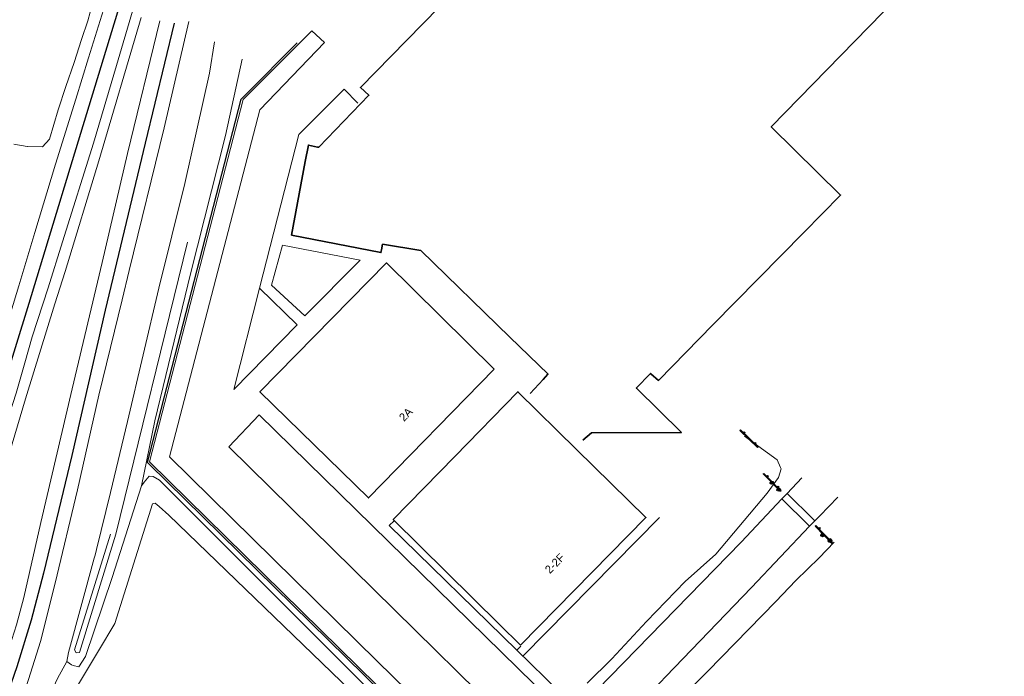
# Model space of a CAD drawing. Header units: metres. Extents: x 169249 to 194689, y 406250 to 412203.
# Tile 17 of 256: x 169779 to 169900, y 407058 to 407139. Entities that reach past the tile are written whole.
import ezdxf
from ezdxf.enums import TextEntityAlignment as Align

# ---------------------------------------------------------------- set-up
doc = ezdxf.new("R2010")
doc.units = ezdxf.units.M
doc.layers.get('0').update_dxf_attribs({"linetype": 'CONTINUOUS'})
for name, color, linetype, lineweight in [('BGT_NLCS_N264$0$B-WE-GW-TALUD_KRUIN-G', 252, 'CONTINUOUS', 18), ('BGT_NLCS_N264$0$B-WE-GW-TALUD_TEEN-G', 252, 'CONTINUOUS', 18), ('BGT_NLCS_N264$0$B-WE-GW-WATERGANG_INSTEEK-G', 252, 'CONTINUOUS', 18), ('BGT_NLCS_N264$0$B-WE-GW-WATERGANG_SLOOT_BODEM-G', 252, 'CONTINUOUS', 18), ('BGT_NLCS_N264$0$B-WE-IE-TERREINAFSCHEIDING_KUNSTMATIG_HEKWERK-G', 252, 'BGT_NLCS_N264$0$IE-TERREINAFSCHEIDING-KUNSTMATIG', 18), ('BGT_NLCS_N264$0$B-WE-OG-TOPOGRAFIE_BEBOUWING-G', 252, 'CONTINUOUS', 35), ('BGT_NLCS_N264$0$B-WE-OG-TOPOGRAFIE_CULTUURSCHEIDING-G', 252, 'CONTINUOUS', 18), ('BGT_NLCS_N264$0$B-WE-OG-TOPOGRAFIE_WEG_PARKEERPLAATS-G', 252, 'CONTINUOUS', 18), ('BGT_NLCS_N264$0$B-WE-OG-TOPOGRAFIE_WEG_VERHARD-G', 252, 'CONTINUOUS', 18), ('BGT_NLCS_N264$0$B-WE-VW-VERKEERSTEKEN_BORD-S', 252, 'CONTINUOUS', 25), ('X-XX-AL-REFERENTIE-G', 7, 'CONTINUOUS', 18)]:
    doc.layers.add(name, color=color, linetype=linetype, lineweight=lineweight)
for name, color, linetype in [('BGT_NLCS_N264$0$B-WE-VH-KANTOPSLUITING-G', 252, 'CONTINUOUS'), ('BGT_NLCS_N264$0$B-WE-VW-MARKERING-G', 252, 'CONTINUOUS'), ('BGT_NLCS_N264$0$B-WE-VW-VERKEERSTEKEN_DRAAGCONSTRUCTIE-S', 252, 'CONTINUOUS'), ('BGT_NLCS_N264$0$Label_Nummeraanduidingreeks', 252, 'CONTINUOUS')]:
    doc.layers.add(name, color=color, linetype=linetype)
doc.styles.add('BGT_NLCS_N264$0$STANDARD', font='txt')
doc.linetypes.add('BGT_NLCS_N264$0$IE-TERREINAFSCHEIDING-KUNSTMATIG', pattern='A,4,[82,NLCS.SHX,S=0.75,R=90,X=0,Y=0],4,-2', length=10)

# ---------------------------------------------------------------- blocks, each defined once
blk = doc.blocks.new('BGT_NLCS_N264$0$SIE-WEG_SCHRIKHEK')
for points in [[(-1.125, 0), (-1.125, 0.1), (-1.5, 0.1), (-1.5, 0)], [(-0.375, 0), (-0.375, 0.1), (-0.75, 0.1), (-0.75, 0)], [(0.375, 0.1), (0, 0.1), (0, 0), (0.375, 0)], [(1.125, 0), (1.125, 0.1), (0.75, 0.1), (0.75, 0)]]:
    blk.add_hatch(color=0).paths.add_polyline_path(points)
at = {"color": 0}
for p, q in [((-1.125, 0), (-1.125, 0.1)), ((-0.75, 0), (-0.75, 0.1)), ((-0.375, 0), (-0.375, 0.1)), ((0, 0.1), (0, 0)), ((0.375, 0.1), (0.375, 0)), ((0.75, 0.1), (0.75, 0)), ((1.125, 0.1), (1.125, 0))]:
    blk.add_line(p, q, dxfattribs=at)
at = {"flags": 128}
for points in [[(-1.5, 0.1), (1.5, 0.1), (1.5, 0), (-1.5, 0)], [(-1.0125, 0.1), (-1.0125, 0.25), (-0.8625, 0.25), (-0.8625, 0.1)], [(0.8625, 0.1), (0.8625, 0.25), (1.0125, 0.25), (1.0125, 0.1)]]:
    blk.add_lwpolyline(points, close=True, dxfattribs=at)
blk = doc.blocks.new('BGT_NLCS_N264$0$SIE-WEG_VERKEERSBORD_PAAL-SO')
blk.add_line((-0.3, 0), (0.3, 0))
for radius in [0.2, 0.0745]:
    blk.add_circle((0, 0), radius)
blk = doc.blocks.new('BGT_NLCS_N264')
at = {"layer": 'BGT_NLCS_N264$0$B-WE-GW-TALUD_KRUIN-G'}
for points in [[(169778.56, 407123.26, 14.29), (169780.18, 407122.99, 14.35), (169780.21, 407122.99, 14.35), (169782.06, 407122.95, 14.51), (169782.9, 407123.89, 14.48), (169783.99, 407127.47, 14.49), (169784.91, 407130.34, 14.51), (169785.95, 407133.29, 14.52), (169786.85, 407136.12, 14.52), (169787.64, 407138.4, 14.5), (169788.2, 407140.54, 14.46)], [(169794.17, 407138.81, 14.44), (169788.97, 407121.23, 14.53), (169784.83, 407107.62, 14.58), (169783.59, 407103.65, 14.68), (169779.96, 407091.99, 14.97), (169775.04, 407075.4, 15.42), (169773.48, 407070.7, 15.75), (169773.34, 407069.35, 15.74), (169773.49, 407068.54, 15.79)], [(169833.8, 407044.34, 12.52), (169831.54, 407045.36, 13.12), (169829.74, 407046.41, 13.42), (169819.92, 407056.13, 13.5), (169797.55, 407077.72, 13.47), (169796.4, 407078.75, 13.36), (169795.9, 407079.18, 13.29), (169795.57, 407079.1, 13.3), (169790.94, 407064.41, 13.06), (169788.93, 407061.04, 12.78), (169785.99, 407056.11, 12.36), (169784.77, 407053.16, 12.33), (169783.82, 407050.41, 12.22), (169783.95, 407049.63, 12.19)]]:
    blk.add_polyline3d(points, dxfattribs=at)
at = {"layer": 'BGT_NLCS_N264$0$B-WE-GW-TALUD_TEEN-G'}
for points in [[(169794.23, 407081.32, 12.49), (169794.56, 407081.74, 12.53), (169795.16, 407082.51, 12.59), (169795.66, 407082.45, 12.6), (169796.44, 407081.99, 12.6), (169815.82, 407062.58, 12.61), (169828.79, 407049.6, 12.57), (169833.8, 407044.34, 12.52)], [(169780.13, 407047.92, 11.12), (169780.85, 407050.17, 11.13), (169781.73, 407052.95, 11.22), (169783.91, 407057.63, 11.33), (169785.05, 407059.72, 11.4)]]:
    blk.add_polyline3d(points, dxfattribs=at)
at = {"layer": 'BGT_NLCS_N264$0$B-WE-GW-WATERGANG_INSTEEK-G'}
for points in [[(169785.05, 407059.72, 11.4), (169785.24, 407060.83, 11.39), (169788.41, 407072.4, 11.71), (169788.51, 407072.78, 11.72), (169788.69, 407073.49, 11.74), (169790.4, 407080.5, 11.91), (169792.51, 407089.19, 12.13), (169796.33, 407105.57, 12.54), (169799.53, 407118.42, 12.89), (169802.58, 407132, 13.21), (169803.18, 407135.82, 13.41)], [(169806.58, 407133.72, 12.41), (169804.54, 407124.34, 12.39), (169800.24, 407107.35, 12.32), (169795.84, 407089.3, 12.32), (169794.23, 407081.32, 12.49)], [(169794.23, 407081.32, 12.49), (169790.61, 407070.03, 11.92), (169787.33, 407060.33, 11.72), (169786.5, 407059.06, 11.54), (169785.81, 407059.24, 11.46), (169785.6, 407059.3, 11.44), (169785.05, 407059.72, 11.4)]]:
    blk.add_polyline3d(points, dxfattribs=at)
at = {"layer": 'BGT_NLCS_N264$0$B-WE-GW-WATERGANG_SLOOT_BODEM-G'}
blk.add_polyline3d([(169799.85, 407111.25, 11.57), (169791.08, 407075.35, 11.21), (169786.59, 407060.85, 11.45), (169786.2, 407060.79, 11.44), (169785.97, 407061.15, 11.37), (169790.39, 407075.35, 11.2)], dxfattribs=at)
at = {"layer": 'BGT_NLCS_N264$0$B-WE-IE-TERREINAFSCHEIDING_KUNSTMATIG_HEKWERK-G'}
blk.add_polyline3d([(169879.23, 407074.38, 12.45), (169877.39, 407072.47, 12.45), (169874.55, 407069.68, 12.5), (169872.1, 407067.09, 12.47), (169863.75, 407058.54, 12.34), (169860.77, 407055.54, 12.26), (169856.96, 407051.69, 12.17), (169854.24, 407048.88, 12.06), (169845.13, 407039.49, 11.85), (169845.13, 407039.38, 11.85), (169845.12, 407038.68, 11.84), (169845.1, 407036.97, 11.81), (169845.62, 407036.81, 11.79), (169853.06, 407034.47, 11.57), (169854.71, 407034.11, 11.56), (169863.2, 407032.26, 11.5), (169879.4, 407028.17, 11.67), (169908.21, 407017.65, 11.87)], dxfattribs=at)
at = {"layer": 'BGT_NLCS_N264$0$B-WE-OG-TOPOGRAFIE_BEBOUWING-G'}
for points in [[(169841.91, 407092.63, 16.33), (169843.51, 407094.36, 16.35), (169844.11, 407095.01, 16.36), (169844.13, 407095.04, 16.36), (169839.45, 407099.58, 16.37), (169828.5, 407110.19, 16.38), (169823.82, 407110.98, 18.19), (169823.82, 407110.98, 18.19), (169823.67, 407110.3, 18.19), (169823.6, 407109.96, 18.19), (169823.6, 407109.96, 18.19), (169812.63, 407112.1, 18.19), (169814.32, 407121.14, 18.19), (169814.7, 407123.15, 18.19), (169815.84, 407122.92, 16.46), (169815.98, 407122.89, 16.25), (169822.14, 407129.28, 18.72), (169821.09, 407130.23, 18.81), (169826.75, 407136.01, 18.82), (169838.92, 407148.46, 18.83)], [(169890.35, 407144.73, 18.79), (169871.52, 407125.41, 18.79), (169880.03, 407117.01, 18.75), (169875.51, 407112.41, 18.75), (169864.36, 407101.06, 18.75), (169857.71, 407094.28, 18.75), (169857.68, 407094.25, 18.75), (169856.74, 407095.08, 16.47), (169856.71, 407095.11, 16.4), (169854.96, 407093.32, 16.42), (169854.98, 407093.3, 16.42), (169860.49, 407087.87, 16.69), (169860.42, 407087.87, 16.68), (169849.47, 407087.81, 16.4), (169848.41, 407086.92, 16.4)], [(169837.52, 407095.63, 23.72), (169822.07, 407079.82, 23.7), (169808.76, 407092.83, 23.71), (169824.31, 407108.68, 23.72), (169837.52, 407095.63, 23.72)], [(169840.75, 407061.74, 23.6), (169838.16, 407064.29, 23.6), (169825.12, 407077.16, 23.57), (169832.67, 407084.9, 23.6), (169840.42, 407092.85, 23.62), (169840.45, 407092.82, 23.62), (169847.62, 407085.78, 23.62), (169856.13, 407077.43, 23.63), (169840.75, 407061.74, 23.6)]]:
    blk.add_polyline3d(points, dxfattribs=at)
at = {"layer": 'BGT_NLCS_N264$0$B-WE-OG-TOPOGRAFIE_CULTUURSCHEIDING-G'}
blk.add_polyline3d([(169868.22, 407087.41, 12.62), (169872.27, 407084.48, 12.63), (169872.66, 407083.57, 12.64), (169872.75, 407083.38, 12.64), (169872.42, 407082.32, 12.68), (169871.02, 407080.39, 12.62), (169864.73, 407072.93, 12.58), (169860.97, 407069.57, 12.56), (169856.22, 407064.65, 12.44), (169851.97, 407060.07, 12.43), (169848.94, 407057.05, 12.44)], dxfattribs=at)
at = {"layer": 'BGT_NLCS_N264$0$B-WE-OG-TOPOGRAFIE_WEG_PARKEERPLAATS-G'}
for points in [[(169795.23, 407084.21, 12.34), (169795.2, 407084.24, 12.34), (169806.69, 407128.74, 12.29), (169806.94, 407128.99, 12.29), (169815.12, 407137.21, 12.27), (169816.66, 407135.77, 12.28), (169808.73, 407127.5, 12.29), (169797.67, 407084.86, 12.29), (169823.16, 407059.76, 12.41), (169836.25, 407046.94, 12.29)], [(169844.37, 407055.02, 12.48), (169808.64, 407090.02, 12.57), (169804.95, 407086.09, 12.57), (169840.55, 407051.04, 12.39)], [(169836.25, 407046.94, 12.29), (169834.75, 407045.35, 12.34), (169795.23, 407084.21, 12.34)]]:
    blk.add_polyline3d(points, dxfattribs=at)
at = {"layer": 'BGT_NLCS_N264$0$B-WE-OG-TOPOGRAFIE_WEG_VERHARD-G'}
for p, q in [((169873.48, 407080.38, 12.58), (169875.28, 407082.29, 12.58)), ((169872.83, 407079.7, 12.58), (169873.48, 407080.38, 12.58)), ((169841.06, 407060.44, 12.71), (169857.79, 407077.41, 12.65)), ((169876.24, 407076.33, 12.47), (169876.88, 407076.99, 12.47)), ((169840.28, 407061.11, 12.73), (169840.78, 407061.63, 12.7))]:
    blk.add_line(p, q, dxfattribs=at)
for points in [[(169789.74, 407140.42, 14.56), (169787.7, 407133.87, 14.62), (169786.16, 407128.81, 14.61), (169783.67, 407120.83, 14.62), (169781.13, 407112.4, 14.72), (169779.14, 407105.87, 14.77), (169777.48, 407100.36, 14.92), (169775.72, 407094.51, 15.06), (169773.91, 407088.7, 15.21), (169772.39, 407083.71, 15.36), (169769.75, 407075.46, 15.59), (169768.69, 407072.5, 15.68), (169767.75, 407069.66, 15.7)], [(169770.57, 407066.45, 15.82), (169771.92, 407070.89, 15.71), (169773.28, 407074.71, 15.59), (169774.62, 407078.88, 15.46), (169775.41, 407081.64, 15.36), (169775.86, 407083.22, 15.33), (169776.77, 407086.36, 15.26), (169777.51, 407088.62, 15.19), (169778.84, 407092.68, 15.06), (169779.91, 407096.42, 14.96), (169780.81, 407099.6, 14.87), (169782.74, 407105.63, 14.74), (169784.53, 407111.27, 14.61), (169788.32, 407123.4, 14.58), (169791.16, 407132.94, 14.58), (169793.12, 407139.61, 14.56)], [(169796.45, 407138.42, 13.49), (169792.51, 407122.13, 13.08), (169789.39, 407108.74, 12.69), (169785.71, 407093.22, 12.28), (169781.84, 407076.82, 11.84), (169779.78, 407067.57, 11.57), (169778.88, 407064.25, 11.46), (169777.72, 407060.61, 11.35), (169775.86, 407055.43, 11.19), (169772.09, 407045.69, 10.91), (169771.53, 407045.01, 10.93), (169771.01, 407044.69, 10.92), (169770.34, 407044.56, 10.91), (169769.38, 407044.68, 10.89), (169769.29, 407044.7, 10.89)], [(169776.29, 407042.35, 10.96), (169776.2, 407042.44, 10.96), (169775.66, 407042.98, 11), (169775.46, 407043.46, 10.99), (169775.39, 407044.03, 10.99), (169775.45, 407044.68, 10.95), (169775.96, 407046.02, 10.99), (169777.22, 407049.3, 11.07), (169779.89, 407056.25, 11.25), (169780.23, 407057.14, 11.27), (169780.35, 407057.52, 11.28), (169781.8, 407062.18, 11.41), (169783.62, 407069.33, 11.63), (169786.37, 407080.8, 11.97), (169788.96, 407092.42, 12.32), (169791.83, 407104.16, 12.63), (169792.71, 407107.75, 12.73), (169796.98, 407125.27, 13.29), (169800.02, 407138.34, 13.53)], [(169808.72, 407105.57, 12.64), (169813.54, 407124.47, 12.63), (169819.08, 407130.01, 12.7), (169820.76, 407128.32, 12.7)], [(169810.19, 407105.96, 12.7), (169811.54, 407110.87, 12.72), (169821.07, 407109.03, 12.74), (169814.26, 407102.19, 12.72), (169810.19, 407105.96, 12.7)], [(169808.72, 407105.57, 12.64), (169813.34, 407101.09, 12.74), (169805.53, 407093.13, 12.64), (169808.72, 407105.57, 12.64)], [(169876.88, 407076.99, 12.47), (169877.48, 407077.62, 12.48), (169879.68, 407079.93, 12.44)], [(169842.84, 407048.85, 12.18), (169842.97, 407048.98, 12.18), (169844.69, 407050.71, 12.2), (169846.97, 407052.99, 12.22), (169867.83, 407074.4, 12.58), (169872.83, 407079.7, 12.58)], [(169825.22, 407076.99, 12.69), (169825.22, 407076.99, 12.69), (169824.61, 407076.44, 12.7), (169840.28, 407061.11, 12.73)], [(169900.7, 407016.77, 11.81), (169894.73, 407019.08, 11.76), (169891.51, 407020.28, 11.74), (169888.62, 407021.36, 11.73), (169886.7, 407021.97, 11.72), (169882.45, 407023.33, 11.68), (169876.01, 407025.14, 11.64), (169871.21, 407026.57, 11.63), (169868.83, 407027.28, 11.62), (169862.29, 407028.65, 11.52), (169862.11, 407028.68, 11.52), (169853.94, 407030.24, 11.51), (169847.73, 407031.56, 11.57), (169845.6, 407032.32, 11.64), (169844.91, 407032.73, 11.66), (169844.08, 407033.23, 11.68), (169841.8, 407034.52, 11.74), (169840.58, 407035.52, 11.78), (169838.65, 407037.11, 11.85), (169848.83, 407047.56, 12.03), (169858.6, 407057.89, 12.27), (169869.08, 407068.8, 12.41), (169876.24, 407076.33, 12.47)], [(169840.28, 407061.11, 12.73), (169845.49, 407056.04, 12.57), (169844.37, 407055.02, 12.48)]]:
    blk.add_polyline3d(points, dxfattribs=at)
at = {"layer": 'BGT_NLCS_N264$0$B-WE-VH-KANTOPSLUITING-G'}
blk.add_polyline3d([(169838.5, 407044.3, 12.11), (169836.87, 407046, 12.33), (169836.36, 407046.53, 12.4), (169834.75, 407045.05, 12.47), (169795.16, 407083.95, 12.45), (169794.95, 407084.15, 12.45), (169806.43, 407128.81, 12.38), (169807.05, 407129.43, 12.37), (169813.34, 407135.73, 12.32)], dxfattribs=at)
at = {"layer": 'BGT_NLCS_N264$0$B-WE-VW-MARKERING-G', "linetype": 'Continuous'}
for points in [[(169765.75, 407058.76, 16.13), (169767.53, 407063.59, 15.91), (169771.41, 407074.8, 15.66), (169775.04, 407086.34, 15.33), (169780.41, 407103.75, 14.88), (169785.74, 407121.25, 14.67), (169791.32, 407139.52, 14.62)], [(169798.21, 407138.14, 13.66), (169794.67, 407123.39, 13.18), (169789.77, 407102.88, 12.6), (169785.66, 407085.05, 12.08), (169782.17, 407070.58, 11.71), (169780.67, 407064.8, 11.53), (169778.89, 407059.08, 11.35), (169776.78, 407053.04, 11.13), (169773.02, 407043.51, 10.96)]]:
    blk.add_polyline3d(points, dxfattribs=at)
at = {"layer": 'BGT_NLCS_N264$0$B-WE-VW-MARKERING-G'}
for points in [[(169873.48, 407080.38, 12.58), (169876.72, 407077.15, 12.48), (169876.88, 407076.99, 12.47)], [(169876.24, 407076.33, 12.47), (169876.08, 407076.48, 12.47), (169872.83, 407079.7, 12.58)]]:
    blk.add_polyline3d(points, dxfattribs=at)
at = {"layer": 'BGT_NLCS_N264$0$B-WE-VW-VERKEERSTEKEN_BORD-S', "color": 7}
for p, rotation in [((169868.76, 407087.06, 12.66), 316.4481534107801), ((169871.6, 407081.69, 12.57), 314.3592852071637), ((169877.96, 407075.27, 12.5), 313.7484942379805), ((169877.96, 407075.27, 12.5), 313.7484942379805)]:
    blk.add_blockref('BGT_NLCS_N264$0$SIE-WEG_SCHRIKHEK', p, dxfattribs=dict(at, rotation=rotation))
at = {"layer": 'BGT_NLCS_N264$0$B-WE-VW-VERKEERSTEKEN_DRAAGCONSTRUCTIE-S', "color": 7}
for p in [(169871.6, 407081.69, 12.57), (169872.44, 407080.83, 12.6), (169877.83, 407075.26, 12.51), (169878.75, 407074.54, 12.41)]:
    blk.add_blockref('BGT_NLCS_N264$0$SIE-WEG_VERKEERSBORD_PAAL-SO', p, dxfattribs=at)
at = {"layer": 'BGT_NLCS_N264$0$Label_Nummeraanduidingreeks', "color": 7, "lineweight": 18, "style": 'BGT_NLCS_N264$0$STANDARD'}
for s, rotation, p in [('2A', 45.5, (169826.65, 407090.08)), ('2-2F', 45.6, (169844.95, 407071.78))]:
    blk.add_text(s, height=1, rotation=rotation, dxfattribs=at).set_placement(p, align=Align.MIDDLE)

msp = doc.modelspace()

# ---------------------------------------------------------------- block references
at = {"layer": 'X-XX-AL-REFERENTIE-G'}
msp.add_blockref('BGT_NLCS_N264', (0, 0), dxfattribs=at)

doc.saveas('drawing.dxf')
